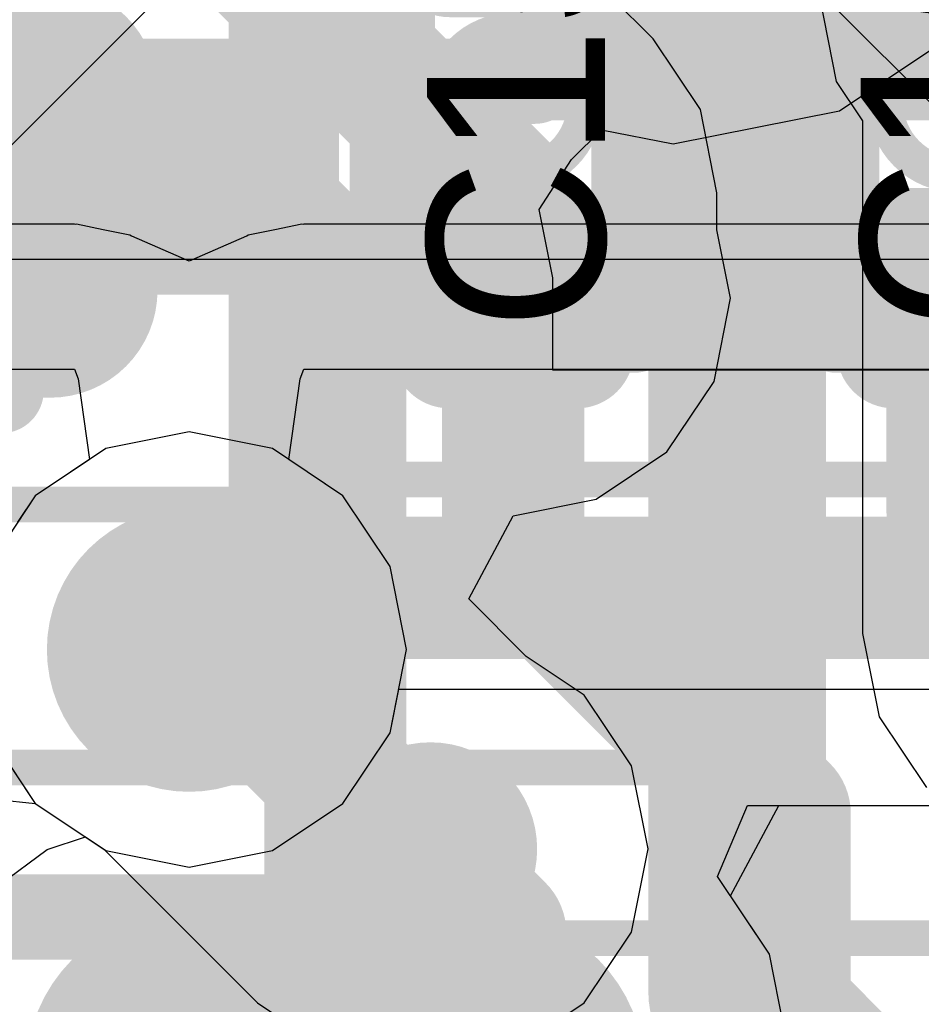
# Model space of a CAD drawing. Header units: millimetres. Extents: x -2 to 68, y -2 to 27.4.
# Tile 29 of 256: x 10.6 to 11.8, y 8.9 to 10.2. Entities that reach past the tile are written whole.
import ezdxf

# ---------------------------------------------------------------- set-up
doc = ezdxf.new("R2010")
doc.units = ezdxf.units.MM
for name, color, linetype in [('BottomLayer', 5, 'Continuous'), ('BottomPaste', 16, 'Continuous'), ('BottomSolder', 6, 'Continuous'), ('DrillGuide', 244, 'Continuous'), ('Mechanical10', 56, 'Continuous'), ('Mechanical13', 56, 'Continuous'), ('Mechanical15', 56, 'Continuous'), ('Mechanical2', 216, 'Continuous'), ('Mechanical6', 56, 'Continuous'), ('Mechanical88', 56, 'Continuous'), ('MidLayer1', 16, 'Continuous'), ('MidLayer2', 76, 'Continuous'), ('MidLayer3', 90, 'Continuous'), ('MidLayer4', 156, 'Continuous'), ('MidLayer5', 130, 'Continuous'), ('MidLayer6', 216, 'Continuous'), ('MidLayer7', 6, 'Continuous'), ('MidLayer8', 54, 'Continuous'), ('MultiLayer', 9, 'Continuous'), ('TopLayer', 1, 'Continuous'), ('TopPaste', 8, 'Continuous'), ('TopSolder', 216, 'Continuous'), ('ViaHoleLayer', 16, 'Continuous')]:
    doc.layers.add(name, color=color, linetype=linetype)

# ---------------------------------------------------------------- blocks, each defined once
blk = doc.blocks.new('TP_0_8MM_B_77')
at = {"layer": 'BottomLayer', "const_width": 0.4001}
blk.add_lwpolyline([(-0.2, 0, 1), (0.2, 0, 1)], format="xyb", close=True, dxfattribs=at)
at = {"layer": 'BottomSolder', "const_width": 0.45}
blk.add_lwpolyline([(-0.225, 0, 1), (0.225, 0, 1)], format="xyb", close=True, dxfattribs=at)
blk = doc.blocks.new('QFN40P700X700X100_HS_57L_226')
at = {"layer": 'Mechanical15', "const_width": 0.05}
blk.add_lwpolyline([(3.85, -3.85), (-3.85, -3.85)], dxfattribs=at)
blk = doc.blocks.new('CAP_0201_427')
at = {"layer": 'Mechanical13', "const_width": 0.12}
for points in [[(0.32, 0.17), (-0.32, 0.17)], [(-0.32, -0.17), (-0.32, 0.17)], [(0.32, -0.17), (0.32, 0.17)], [(0.32, -0.17), (-0.32, -0.17)]]:
    blk.add_lwpolyline(points, dxfattribs=at)
at = {"layer": 'Mechanical13', "const_width": 0.06}
for points in [[(-0.35, 0.17, 1), (-0.29, 0.17, 1)], [(-0.35, 0.17, 1), (-0.29, 0.17, 1)], [(0.29, 0.17, 1), (0.35, 0.17, 1)], [(0.29, 0.17, 1), (0.35, 0.17, 1)], [(-0.35, -0.17, 1), (-0.29, -0.17, 1)], [(-0.35, -0.17, 1), (-0.29, -0.17, 1)], [(0.29, -0.17, 1), (0.35, -0.17, 1)], [(0.29, -0.17, 1), (0.35, -0.17, 1)]]:
    blk.add_lwpolyline(points, format="xyb", close=True, dxfattribs=at)
at = {"layer": 'Mechanical15', "const_width": 0.05}
for points in [[(0.53, 0.27), (-0.53, 0.27)], [(-0.53, -0.27), (-0.53, 0.27)], [(0.53, -0.27), (0.53, 0.27)], [(0, -0.135), (0, 0.135)], [(0.135, 0), (-0.135, 0)], [(0.53, -0.27), (-0.53, -0.27)]]:
    blk.add_lwpolyline(points, dxfattribs=at)
at = {"layer": 'Mechanical15'}
for points, const_width in [([(-0.5425, 0.27, 1), (-0.5175, 0.27, 1)], 0.025), ([(-0.5425, 0.27, 1), (-0.5175, 0.27, 1)], 0.025), ([(0.5175, 0.27, 1), (0.5425, 0.27, 1)], 0.025), ([(0.5175, 0.27, 1), (0.5425, 0.27, 1)], 0.025), ([(-0.0125, 0.135, 1), (0.0125, 0.135, 1)], 0.025), ([(0.1013, 0, 1), (-0.1013, 0, 1)], 0.05), ([(-0.1475, 0, 1), (-0.1225, 0, 1)], 0.025), ([(-0.1138, 0, 1), (-0.0888, 0, 1)], 0.025), ([(0.0888, 0, 1), (0.1138, 0, 1)], 0.025), ([(0.1225, 0, 1), (0.1475, 0, 1)], 0.025), ([(-0.0125, -0.135, 1), (0.0125, -0.135, 1)], 0.025), ([(-0.5425, -0.27, 1), (-0.5175, -0.27, 1)], 0.025), ([(-0.5425, -0.27, 1), (-0.5175, -0.27, 1)], 0.025), ([(0.5175, -0.27, 1), (0.5425, -0.27, 1)], 0.025), ([(0.5175, -0.27, 1), (0.5425, -0.27, 1)], 0.025)]:
    blk.add_lwpolyline(points, format="xyb", close=True, dxfattribs=dict(at, const_width=const_width))
at = {"layer": 'TopLayer', "const_width": 0.0806}
for points in [[(-0.3897, 0.0894, 1), (-0.3091, 0.0894, 1)], [(-0.2409, 0.0894, 1), (-0.1603, 0.0894, 1)], [(0.1603, 0.0894, 1), (0.2409, 0.0894, 1)], [(0.3091, 0.0894, 1), (0.3897, 0.0894, 1)], [(-0.3897, -0.0894, 1), (-0.3091, -0.0894, 1)], [(-0.2409, -0.0894, 1), (-0.1603, -0.0894, 1)], [(0.1603, -0.0894, 1), (0.2409, -0.0894, 1)], [(0.3091, -0.0894, 1), (0.3897, -0.0894, 1)]]:
    blk.add_lwpolyline(points, format="xyb", close=True, dxfattribs=at)
at = {"layer": 'TopLayer'}
for points in [[(-0.2006, 0.17), (-0.3494, 0.17), (-0.2006, -0.17), (-0.3494, -0.17)], [(0.2006, -0.17), (0.3494, -0.17), (0.2006, 0.17), (0.3494, 0.17)], [(-0.12, 0.0894), (-0.43, 0.0894), (-0.12, -0.0894), (-0.43, -0.0894)], [(0.12, -0.0894), (0.43, -0.0894), (0.12, 0.0894), (0.43, 0.0894)]]:
    blk.add_solid(points, dxfattribs=at)
at = {"layer": 'TopPaste', "const_width": 0.0806}
for points in [[(-0.3897, 0.0894, 1), (-0.3091, 0.0894, 1)], [(-0.2409, 0.0894, 1), (-0.1603, 0.0894, 1)], [(0.1603, 0.0894, 1), (0.2409, 0.0894, 1)], [(0.3091, 0.0894, 1), (0.3897, 0.0894, 1)], [(-0.3897, -0.0894, 1), (-0.3091, -0.0894, 1)], [(-0.2409, -0.0894, 1), (-0.1603, -0.0894, 1)], [(0.1603, -0.0894, 1), (0.2409, -0.0894, 1)], [(0.3091, -0.0894, 1), (0.3897, -0.0894, 1)]]:
    blk.add_lwpolyline(points, format="xyb", close=True, dxfattribs=at)
at = {"layer": 'TopPaste'}
for points in [[(-0.2006, 0.17), (-0.3494, 0.17), (-0.2006, -0.17), (-0.3494, -0.17)], [(0.2006, -0.17), (0.3494, -0.17), (0.2006, 0.17), (0.3494, 0.17)], [(-0.12, 0.0894), (-0.43, 0.0894), (-0.12, -0.0894), (-0.43, -0.0894)], [(0.12, -0.0894), (0.43, -0.0894), (0.12, 0.0894), (0.43, 0.0894)]]:
    blk.add_solid(points, dxfattribs=at)
at = {"layer": 'TopSolder', "const_width": 0.0806}
for points in [[(-0.3897, 0.0894, 1), (-0.3091, 0.0894, 1)], [(-0.2409, 0.0894, 1), (-0.1603, 0.0894, 1)], [(0.1603, 0.0894, 1), (0.2409, 0.0894, 1)], [(0.3091, 0.0894, 1), (0.3897, 0.0894, 1)], [(-0.3897, -0.0894, 1), (-0.3091, -0.0894, 1)], [(-0.2409, -0.0894, 1), (-0.1603, -0.0894, 1)], [(0.1603, -0.0894, 1), (0.2409, -0.0894, 1)], [(0.3091, -0.0894, 1), (0.3897, -0.0894, 1)]]:
    blk.add_lwpolyline(points, format="xyb", close=True, dxfattribs=at)
at = {"layer": 'TopSolder'}
for points in [[(-0.2006, 0.17), (-0.3494, 0.17), (-0.2006, -0.17), (-0.3494, -0.17)], [(0.2006, -0.17), (0.3494, -0.17), (0.2006, 0.17), (0.3494, 0.17)], [(-0.12, 0.0894), (-0.43, 0.0894), (-0.12, -0.0894), (-0.43, -0.0894)], [(0.12, -0.0894), (0.43, -0.0894), (0.12, 0.0894), (0.43, 0.0894)]]:
    blk.add_solid(points, dxfattribs=at)
blk = doc.blocks.new('CAP_0201_428')
at = {"layer": 'Mechanical13', "const_width": 0.12}
for points in [[(-0.32, -0.17), (-0.32, 0.17)], [(0.32, 0.17), (-0.32, 0.17)], [(0.32, -0.17), (0.32, 0.17)], [(0.32, -0.17), (-0.32, -0.17)]]:
    blk.add_lwpolyline(points, dxfattribs=at)
at = {"layer": 'Mechanical13', "const_width": 0.06}
for points in [[(-0.35, 0.17, 1), (-0.29, 0.17, 1)], [(-0.35, 0.17, 1), (-0.29, 0.17, 1)], [(0.29, 0.17, 1), (0.35, 0.17, 1)], [(0.29, 0.17, 1), (0.35, 0.17, 1)], [(-0.35, -0.17, 1), (-0.29, -0.17, 1)], [(-0.35, -0.17, 1), (-0.29, -0.17, 1)], [(0.29, -0.17, 1), (0.35, -0.17, 1)], [(0.29, -0.17, 1), (0.35, -0.17, 1)]]:
    blk.add_lwpolyline(points, format="xyb", close=True, dxfattribs=at)
at = {"layer": 'Mechanical15', "const_width": 0.05}
for points in [[(-0.53, -0.27), (-0.53, 0.27)], [(0.53, 0.27), (-0.53, 0.27)], [(0.53, -0.27), (0.53, 0.27)], [(0, -0.135), (0, 0.135)], [(0.135, 0), (-0.135, 0)], [(0.53, -0.27), (-0.53, -0.27)]]:
    blk.add_lwpolyline(points, dxfattribs=at)
at = {"layer": 'Mechanical15'}
for points, const_width in [([(-0.5425, 0.27, 1), (-0.5175, 0.27, 1)], 0.025), ([(-0.5425, 0.27, 1), (-0.5175, 0.27, 1)], 0.025), ([(0.5175, 0.27, 1), (0.5425, 0.27, 1)], 0.025), ([(0.5175, 0.27, 1), (0.5425, 0.27, 1)], 0.025), ([(-0.0125, 0.135, 1), (0.0125, 0.135, 1)], 0.025), ([(0.1013, 0, 1), (-0.1013, 0, 1)], 0.05), ([(-0.1475, 0, 1), (-0.1225, 0, 1)], 0.025), ([(-0.1138, 0, 1), (-0.0888, 0, 1)], 0.025), ([(0.0888, 0, 1), (0.1138, 0, 1)], 0.025), ([(0.1225, 0, 1), (0.1475, 0, 1)], 0.025), ([(-0.0125, -0.135, 1), (0.0125, -0.135, 1)], 0.025), ([(-0.5425, -0.27, 1), (-0.5175, -0.27, 1)], 0.025), ([(-0.5425, -0.27, 1), (-0.5175, -0.27, 1)], 0.025), ([(0.5175, -0.27, 1), (0.5425, -0.27, 1)], 0.025), ([(0.5175, -0.27, 1), (0.5425, -0.27, 1)], 0.025)]:
    blk.add_lwpolyline(points, format="xyb", close=True, dxfattribs=dict(at, const_width=const_width))
at = {"layer": 'TopLayer', "const_width": 0.0806}
for points in [[(-0.3897, 0.0894, 1), (-0.3091, 0.0894, 1)], [(-0.2409, 0.0894, 1), (-0.1603, 0.0894, 1)], [(0.1603, 0.0894, 1), (0.2409, 0.0894, 1)], [(0.3091, 0.0894, 1), (0.3897, 0.0894, 1)], [(-0.3897, -0.0894, 1), (-0.3091, -0.0894, 1)], [(-0.2409, -0.0894, 1), (-0.1603, -0.0894, 1)], [(0.1603, -0.0894, 1), (0.2409, -0.0894, 1)], [(0.3091, -0.0894, 1), (0.3897, -0.0894, 1)]]:
    blk.add_lwpolyline(points, format="xyb", close=True, dxfattribs=at)
at = {"layer": 'TopLayer'}
for points in [[(-0.2006, 0.17), (-0.3494, 0.17), (-0.2006, -0.17), (-0.3494, -0.17)], [(0.2006, -0.17), (0.3494, -0.17), (0.2006, 0.17), (0.3494, 0.17)], [(-0.12, 0.0894), (-0.43, 0.0894), (-0.12, -0.0894), (-0.43, -0.0894)], [(0.12, -0.0894), (0.43, -0.0894), (0.12, 0.0894), (0.43, 0.0894)]]:
    blk.add_solid(points, dxfattribs=at)
at = {"layer": 'TopPaste', "const_width": 0.0806}
for points in [[(-0.3897, 0.0894, 1), (-0.3091, 0.0894, 1)], [(-0.2409, 0.0894, 1), (-0.1603, 0.0894, 1)], [(0.1603, 0.0894, 1), (0.2409, 0.0894, 1)], [(0.3091, 0.0894, 1), (0.3897, 0.0894, 1)], [(-0.3897, -0.0894, 1), (-0.3091, -0.0894, 1)], [(-0.2409, -0.0894, 1), (-0.1603, -0.0894, 1)], [(0.1603, -0.0894, 1), (0.2409, -0.0894, 1)], [(0.3091, -0.0894, 1), (0.3897, -0.0894, 1)]]:
    blk.add_lwpolyline(points, format="xyb", close=True, dxfattribs=at)
at = {"layer": 'TopPaste'}
for points in [[(-0.2006, 0.17), (-0.3494, 0.17), (-0.2006, -0.17), (-0.3494, -0.17)], [(0.2006, -0.17), (0.3494, -0.17), (0.2006, 0.17), (0.3494, 0.17)], [(-0.12, 0.0894), (-0.43, 0.0894), (-0.12, -0.0894), (-0.43, -0.0894)], [(0.12, -0.0894), (0.43, -0.0894), (0.12, 0.0894), (0.43, 0.0894)]]:
    blk.add_solid(points, dxfattribs=at)
at = {"layer": 'TopSolder', "const_width": 0.0806}
for points in [[(-0.3897, 0.0894, 1), (-0.3091, 0.0894, 1)], [(-0.2409, 0.0894, 1), (-0.1603, 0.0894, 1)], [(0.1603, 0.0894, 1), (0.2409, 0.0894, 1)], [(0.3091, 0.0894, 1), (0.3897, 0.0894, 1)], [(-0.3897, -0.0894, 1), (-0.3091, -0.0894, 1)], [(-0.2409, -0.0894, 1), (-0.1603, -0.0894, 1)], [(0.1603, -0.0894, 1), (0.2409, -0.0894, 1)], [(0.3091, -0.0894, 1), (0.3897, -0.0894, 1)]]:
    blk.add_lwpolyline(points, format="xyb", close=True, dxfattribs=at)
at = {"layer": 'TopSolder'}
for points in [[(-0.2006, 0.17), (-0.3494, 0.17), (-0.2006, -0.17), (-0.3494, -0.17)], [(0.2006, -0.17), (0.3494, -0.17), (0.2006, 0.17), (0.3494, 0.17)], [(-0.12, 0.0894), (-0.43, 0.0894), (-0.12, -0.0894), (-0.43, -0.0894)], [(0.12, -0.0894), (0.43, -0.0894), (0.12, 0.0894), (0.43, 0.0894)]]:
    blk.add_solid(points, dxfattribs=at)
blk = doc.blocks.new('CAP_0603_B_436')
at = {"layer": 'BottomLayer', "const_width": 0.2219}
for points in [[(0.4259, 0.2631, 1), (0.6478, 0.2631, 1)], [(0.8522, 0.2631, 1), (1.0741, 0.2631, 1)]]:
    blk.add_lwpolyline(points, format="xyb", close=True, dxfattribs=at)
at = {"layer": 'BottomLayer'}
blk.add_solid([(0.5369, -0.485), (0.9632, -0.485), (0.5369, 0.485), (0.9632, 0.485)], dxfattribs=at)
at = {"layer": 'BottomPaste', "const_width": 0.2219}
for points in [[(0.4259, 0.2631, 1), (0.6478, 0.2631, 1)], [(0.8522, 0.2631, 1), (1.0741, 0.2631, 1)]]:
    blk.add_lwpolyline(points, format="xyb", close=True, dxfattribs=at)
at = {"layer": 'BottomPaste'}
blk.add_solid([(0.5369, -0.485), (0.9632, -0.485), (0.5369, 0.485), (0.9632, 0.485)], dxfattribs=at)
at = {"layer": 'BottomSolder', "const_width": 0.2219}
for points in [[(0.4259, 0.2631, 1), (0.6478, 0.2631, 1)], [(0.8522, 0.2631, 1), (1.0741, 0.2631, 1)]]:
    blk.add_lwpolyline(points, format="xyb", close=True, dxfattribs=at)
at = {"layer": 'BottomSolder'}
blk.add_solid([(0.5369, -0.485), (0.9632, -0.485), (0.5369, 0.485), (0.9632, 0.485)], dxfattribs=at)
at = {"layer": 'Mechanical10', "const_width": 0.12}
for points in [[(-0.88, 0.48), (0.88, 0.48)], [(0.88, -0.48), (0.88, 0.48)]]:
    blk.add_lwpolyline(points, dxfattribs=at)
at = {"layer": 'Mechanical10', "const_width": 0.06}
blk.add_lwpolyline([(0.85, 0.48, 1), (0.91, 0.48, 1)], format="xyb", close=True, dxfattribs=at)
blk.add_lwpolyline([(0.85, 0.48, 1), (0.91, 0.48, 1)], format="xyb", close=True, dxfattribs=at)
at = {"layer": 'Mechanical6', "const_width": 0.05}
for points in [[(-1.39, 0.69), (1.39, 0.69)], [(1.39, -0.69), (1.39, 0.69)]]:
    blk.add_lwpolyline(points, dxfattribs=at)
at = {"layer": 'Mechanical6', "const_width": 0.025}
blk.add_lwpolyline([(1.3775, 0.69, 1), (1.4025, 0.69, 1)], format="xyb", close=True, dxfattribs=at)
blk.add_lwpolyline([(1.3775, 0.69, 1), (1.4025, 0.69, 1)], format="xyb", close=True, dxfattribs=at)
blk = doc.blocks.new('CAP_0402_440')
at = {"layer": 'Mechanical13', "const_width": 0.12}
for points in [[(-0.53, 0.28), (0.53, 0.28)], [(-0.53, -0.28), (-0.53, 0.28)], [(0.53, -0.28), (0.53, 0.28)], [(-0.53, -0.28), (0.53, -0.28)]]:
    blk.add_lwpolyline(points, dxfattribs=at)
at = {"layer": 'Mechanical13', "const_width": 0.06}
for points in [[(-0.56, 0.28, 1), (-0.5, 0.28, 1)], [(-0.56, 0.28, 1), (-0.5, 0.28, 1)], [(0.5, 0.28, 1), (0.56, 0.28, 1)], [(0.5, 0.28, 1), (0.56, 0.28, 1)], [(-0.56, -0.28, 1), (-0.5, -0.28, 1)], [(-0.56, -0.28, 1), (-0.5, -0.28, 1)], [(0.5, -0.28, 1), (0.56, -0.28, 1)], [(0.5, -0.28, 1), (0.56, -0.28, 1)]]:
    blk.add_lwpolyline(points, format="xyb", close=True, dxfattribs=at)
at = {"layer": 'Mechanical15', "const_width": 0.05}
for points in [[(-0.9, 0.44), (0.9, 0.44)], [(-0.9, -0.44), (-0.9, 0.44)], [(0.9, -0.44), (0.9, 0.44)], [(0, -0.22), (0, 0.22)], [(-0.22, 0), (0.22, 0)], [(-0.9, -0.44), (0.9, -0.44)]]:
    blk.add_lwpolyline(points, dxfattribs=at)
at = {"layer": 'Mechanical15'}
for points, const_width in [([(-0.9125, 0.44, 1), (-0.8875, 0.44, 1)], 0.025), ([(-0.9125, 0.44, 1), (-0.8875, 0.44, 1)], 0.025), ([(0.8875, 0.44, 1), (0.9125, 0.44, 1)], 0.025), ([(0.8875, 0.44, 1), (0.9125, 0.44, 1)], 0.025), ([(-0.0125, 0.22, 1), (0.0125, 0.22, 1)], 0.025), ([(0.165, 0, 1), (-0.165, 0, 1)], 0.05), ([(-0.2325, 0, 1), (-0.2075, 0, 1)], 0.025), ([(-0.1775, 0, 1), (-0.1525, 0, 1)], 0.025), ([(0.1525, 0, 1), (0.1775, 0, 1)], 0.025), ([(0.2075, 0, 1), (0.2325, 0, 1)], 0.025), ([(-0.0125, -0.22, 1), (0.0125, -0.22, 1)], 0.025), ([(-0.9125, -0.44, 1), (-0.8875, -0.44, 1)], 0.025), ([(-0.9125, -0.44, 1), (-0.8875, -0.44, 1)], 0.025), ([(0.8875, -0.44, 1), (0.9125, -0.44, 1)], 0.025), ([(0.8875, -0.44, 1), (0.9125, -0.44, 1)], 0.025)]:
    blk.add_lwpolyline(points, format="xyb", close=True, dxfattribs=dict(at, const_width=const_width))
at = {"layer": 'TopLayer', "const_width": 0.1508}
for points in [[(-0.6746, 0.1392, 1), (-0.5238, 0.1392, 1)], [(-0.3462, 0.1392, 1), (-0.1954, 0.1392, 1)], [(0.1954, 0.1392, 1), (0.3462, 0.1392, 1)], [(0.5238, 0.1392, 1), (0.6746, 0.1392, 1)], [(-0.6746, -0.1392, 1), (-0.5238, -0.1392, 1)], [(-0.3462, -0.1392, 1), (-0.1954, -0.1392, 1)], [(0.1954, -0.1392, 1), (0.3462, -0.1392, 1)], [(0.5238, -0.1392, 1), (0.6746, -0.1392, 1)]]:
    blk.add_lwpolyline(points, format="xyb", close=True, dxfattribs=at)
at = {"layer": 'TopLayer'}
for points in [[(-0.2708, 0.29), (-0.5992, 0.29), (-0.2708, -0.29), (-0.5992, -0.29)], [(0.2708, -0.29), (0.5992, -0.29), (0.2708, 0.29), (0.5992, 0.29)], [(-0.12, 0.1392), (-0.75, 0.1392), (-0.12, -0.1392), (-0.75, -0.1392)], [(0.12, -0.1392), (0.75, -0.1392), (0.12, 0.1392), (0.75, 0.1392)]]:
    blk.add_solid(points, dxfattribs=at)
at = {"layer": 'TopPaste', "const_width": 0.1508}
for points in [[(-0.6746, 0.1392, 1), (-0.5238, 0.1392, 1)], [(-0.3462, 0.1392, 1), (-0.1954, 0.1392, 1)], [(0.1954, 0.1392, 1), (0.3462, 0.1392, 1)], [(0.5238, 0.1392, 1), (0.6746, 0.1392, 1)], [(-0.6746, -0.1392, 1), (-0.5238, -0.1392, 1)], [(-0.3462, -0.1392, 1), (-0.1954, -0.1392, 1)], [(0.1954, -0.1392, 1), (0.3462, -0.1392, 1)], [(0.5238, -0.1392, 1), (0.6746, -0.1392, 1)]]:
    blk.add_lwpolyline(points, format="xyb", close=True, dxfattribs=at)
at = {"layer": 'TopPaste'}
for points in [[(-0.2708, 0.29), (-0.5992, 0.29), (-0.2708, -0.29), (-0.5992, -0.29)], [(0.2708, -0.29), (0.5992, -0.29), (0.2708, 0.29), (0.5992, 0.29)], [(-0.12, 0.1392), (-0.75, 0.1392), (-0.12, -0.1392), (-0.75, -0.1392)], [(0.12, -0.1392), (0.75, -0.1392), (0.12, 0.1392), (0.75, 0.1392)]]:
    blk.add_solid(points, dxfattribs=at)
at = {"layer": 'TopSolder', "const_width": 0.1508}
for points in [[(-0.6746, 0.1392, 1), (-0.5238, 0.1392, 1)], [(-0.3462, 0.1392, 1), (-0.1954, 0.1392, 1)], [(0.1954, 0.1392, 1), (0.3462, 0.1392, 1)], [(0.5238, 0.1392, 1), (0.6746, 0.1392, 1)], [(-0.6746, -0.1392, 1), (-0.5238, -0.1392, 1)], [(-0.3462, -0.1392, 1), (-0.1954, -0.1392, 1)], [(0.1954, -0.1392, 1), (0.3462, -0.1392, 1)], [(0.5238, -0.1392, 1), (0.6746, -0.1392, 1)]]:
    blk.add_lwpolyline(points, format="xyb", close=True, dxfattribs=at)
at = {"layer": 'TopSolder'}
for points in [[(-0.2708, 0.29), (-0.5992, 0.29), (-0.2708, -0.29), (-0.5992, -0.29)], [(0.2708, -0.29), (0.5992, -0.29), (0.2708, 0.29), (0.5992, 0.29)], [(-0.12, 0.1392), (-0.75, 0.1392), (-0.12, -0.1392), (-0.75, -0.1392)], [(0.12, -0.1392), (0.75, -0.1392), (0.12, 0.1392), (0.75, 0.1392)]]:
    blk.add_solid(points, dxfattribs=at)
blk = doc.blocks.new('CAP_0402_B_441')
at = {"layer": 'BottomLayer', "const_width": 0.1508}
for points in [[(-0.6746, 0.1392, 1), (-0.5238, 0.1392, 1)], [(-0.3462, 0.1392, 1), (-0.1954, 0.1392, 1)], [(0.1954, 0.1392, 1), (0.3462, 0.1392, 1)], [(0.5238, 0.1392, 1), (0.6746, 0.1392, 1)], [(-0.6746, -0.1392, 1), (-0.5238, -0.1392, 1)], [(-0.3462, -0.1392, 1), (-0.1954, -0.1392, 1)], [(0.1954, -0.1392, 1), (0.3462, -0.1392, 1)], [(0.5238, -0.1392, 1), (0.6746, -0.1392, 1)]]:
    blk.add_lwpolyline(points, format="xyb", close=True, dxfattribs=at)
at = {"layer": 'BottomLayer'}
for points in [[(-0.2708, 0.29), (-0.5992, 0.29), (-0.2708, -0.29), (-0.5992, -0.29)], [(0.2708, -0.29), (0.5992, -0.29), (0.2708, 0.29), (0.5992, 0.29)], [(-0.12, 0.1392), (-0.75, 0.1392), (-0.12, -0.1392), (-0.75, -0.1392)], [(0.12, -0.1392), (0.75, -0.1392), (0.12, 0.1392), (0.75, 0.1392)]]:
    blk.add_solid(points, dxfattribs=at)
at = {"layer": 'BottomPaste', "const_width": 0.1508}
for points in [[(-0.6746, 0.1392, 1), (-0.5238, 0.1392, 1)], [(-0.3462, 0.1392, 1), (-0.1954, 0.1392, 1)], [(0.1954, 0.1392, 1), (0.3462, 0.1392, 1)], [(0.5238, 0.1392, 1), (0.6746, 0.1392, 1)], [(-0.6746, -0.1392, 1), (-0.5238, -0.1392, 1)], [(-0.3462, -0.1392, 1), (-0.1954, -0.1392, 1)], [(0.1954, -0.1392, 1), (0.3462, -0.1392, 1)], [(0.5238, -0.1392, 1), (0.6746, -0.1392, 1)]]:
    blk.add_lwpolyline(points, format="xyb", close=True, dxfattribs=at)
at = {"layer": 'BottomPaste'}
for points in [[(-0.2708, 0.29), (-0.5992, 0.29), (-0.2708, -0.29), (-0.5992, -0.29)], [(0.2708, -0.29), (0.5992, -0.29), (0.2708, 0.29), (0.5992, 0.29)], [(-0.12, 0.1392), (-0.75, 0.1392), (-0.12, -0.1392), (-0.75, -0.1392)], [(0.12, -0.1392), (0.75, -0.1392), (0.12, 0.1392), (0.75, 0.1392)]]:
    blk.add_solid(points, dxfattribs=at)
at = {"layer": 'BottomSolder', "const_width": 0.1508}
for points in [[(-0.6746, 0.1392, 1), (-0.5238, 0.1392, 1)], [(-0.3462, 0.1392, 1), (-0.1954, 0.1392, 1)], [(0.1954, 0.1392, 1), (0.3462, 0.1392, 1)], [(0.5238, 0.1392, 1), (0.6746, 0.1392, 1)], [(-0.6746, -0.1392, 1), (-0.5238, -0.1392, 1)], [(-0.3462, -0.1392, 1), (-0.1954, -0.1392, 1)], [(0.1954, -0.1392, 1), (0.3462, -0.1392, 1)], [(0.5238, -0.1392, 1), (0.6746, -0.1392, 1)]]:
    blk.add_lwpolyline(points, format="xyb", close=True, dxfattribs=at)
at = {"layer": 'BottomSolder'}
for points in [[(-0.2708, 0.29), (-0.5992, 0.29), (-0.2708, -0.29), (-0.5992, -0.29)], [(0.2708, -0.29), (0.5992, -0.29), (0.2708, 0.29), (0.5992, 0.29)], [(-0.12, 0.1392), (-0.75, 0.1392), (-0.12, -0.1392), (-0.75, -0.1392)], [(0.12, -0.1392), (0.75, -0.1392), (0.12, 0.1392), (0.75, 0.1392)]]:
    blk.add_solid(points, dxfattribs=at)
at = {"layer": 'Mechanical10', "const_width": 0.12}
for points in [[(-0.53, 0.28), (0.53, 0.28)], [(-0.53, -0.28), (-0.53, 0.28)], [(0.53, -0.28), (0.53, 0.28)], [(-0.53, -0.28), (0.53, -0.28)]]:
    blk.add_lwpolyline(points, dxfattribs=at)
at = {"layer": 'Mechanical10', "const_width": 0.06}
for points in [[(-0.56, 0.28, 1), (-0.5, 0.28, 1)], [(-0.56, 0.28, 1), (-0.5, 0.28, 1)], [(0.5, 0.28, 1), (0.56, 0.28, 1)], [(0.5, 0.28, 1), (0.56, 0.28, 1)], [(-0.56, -0.28, 1), (-0.5, -0.28, 1)], [(-0.56, -0.28, 1), (-0.5, -0.28, 1)], [(0.5, -0.28, 1), (0.56, -0.28, 1)], [(0.5, -0.28, 1), (0.56, -0.28, 1)]]:
    blk.add_lwpolyline(points, format="xyb", close=True, dxfattribs=at)
at = {"layer": 'Mechanical6', "const_width": 0.05}
for points in [[(-0.9, 0.44), (0.9, 0.44)], [(-0.9, -0.44), (-0.9, 0.44)], [(0.9, -0.44), (0.9, 0.44)], [(0, -0.22), (0, 0.22)], [(-0.22, 0), (0.22, 0)], [(-0.9, -0.44), (0.9, -0.44)]]:
    blk.add_lwpolyline(points, dxfattribs=at)
at = {"layer": 'Mechanical6'}
for points, const_width in [([(-0.9125, 0.44, 1), (-0.8875, 0.44, 1)], 0.025), ([(-0.9125, 0.44, 1), (-0.8875, 0.44, 1)], 0.025), ([(0.8875, 0.44, 1), (0.9125, 0.44, 1)], 0.025), ([(0.8875, 0.44, 1), (0.9125, 0.44, 1)], 0.025), ([(-0.0125, 0.22, 1), (0.0125, 0.22, 1)], 0.025), ([(0.165, 0, 1), (-0.165, 0, 1)], 0.05), ([(-0.2325, 0, 1), (-0.2075, 0, 1)], 0.025), ([(-0.1775, 0, 1), (-0.1525, 0, 1)], 0.025), ([(0.1525, 0, 1), (0.1775, 0, 1)], 0.025), ([(0.2075, 0, 1), (0.2325, 0, 1)], 0.025), ([(-0.0125, -0.22, 1), (0.0125, -0.22, 1)], 0.025), ([(-0.9125, -0.44, 1), (-0.8875, -0.44, 1)], 0.025), ([(-0.9125, -0.44, 1), (-0.8875, -0.44, 1)], 0.025), ([(0.8875, -0.44, 1), (0.9125, -0.44, 1)], 0.025), ([(0.8875, -0.44, 1), (0.9125, -0.44, 1)], 0.025)]:
    blk.add_lwpolyline(points, format="xyb", close=True, dxfattribs=dict(at, const_width=const_width))

msp = doc.modelspace()

# ---------------------------------------------------------------- linework, layer by layer
at = {"layer": 'BottomLayer'}
for p, q in [((11.7091, 10.1133), (11.9076, 10.246)), ((11.475, 10.0668), (11.7091, 10.1133)), ((11.3322, 10.0449), (11.3745, 10.0868)), ((11.3745, 10.0868), (11.475, 10.0668)), ((11.2868, 9.9747), (11.3322, 10.0449)), ((11.3059, 9.8787), (11.2868, 9.9747)), ((11.3059, 9.8786), (11.3059, 9.8787)), ((11.3059, 9.7486), (11.3059, 9.8786)), ((14.0146, 9.7486), (11.3059, 9.7486)), ((11.5377, 9.0368), (11.5795, 9.1368)), ((11.5557, 9.0098), (11.6236, 9.1368)), ((11.5795, 9.1368), (12.2467, 9.1368)), ((11.6236, 9.1368), (12.1982, 9.1368)), ((11.6105, 8.9277), (11.5377, 9.0368)), ((11.6105, 8.9277), (11.5557, 9.0098)), ((11.6433, 8.7631), (11.6105, 8.9277)), ((11.6433, 8.7631), (11.6105, 8.9277))]:
    msp.add_line(p, q, dxfattribs=at)
at = {"layer": 'BottomLayer', "const_width": 0.2}
for points in [[(10.4392, 9.9958), (10.8828, 9.9958)], [(10.8828, 9.9958), (11, 9.8787)], [(11, 9.4427), (11, 9.8787)], [(11, 9.4427), (14.0146, 9.4427)], [(11, 8.5), (11, 9.4427)]]:
    msp.add_lwpolyline(points, dxfattribs=at)
at = {"layer": 'BottomLayer', "const_width": 0.1}
for points in [[(10.8328, 9.9958, 1), (10.9328, 9.9958, 1)], [(10.8328, 9.9958, 1), (10.9328, 9.9958, 1)], [(10.95, 9.8787, 1), (11.05, 9.8787, 1)], [(10.95, 9.8787, 1), (11.05, 9.8787, 1)], [(10.95, 9.4427, 1), (11.05, 9.4427, 1)], [(10.95, 9.4427, 1), (11.05, 9.4427, 1)], [(10.95, 9.4427, 1), (11.05, 9.4427, 1)]]:
    msp.add_lwpolyline(points, format="xyb", close=True, dxfattribs=at)
at = {"layer": 'DrillGuide'}
for points, const_width in [([(11.225, 9.85, 1), (11.275, 9.85, 1)], 0.05), ([(10.7444, 9.3559, 1), (10.8444, 9.3559, 1)], 0.1), ([(11.1089, 9.0755, 1), (11.1589, 9.0755, 1)], 0.05)]:
    msp.add_lwpolyline(points, format="xyb", close=True, dxfattribs=dict(at, const_width=const_width))
at = {"layer": 'Mechanical88', "const_width": 0.1}
msp.add_lwpolyline([(11.475, 10.1208), (11.475, 10.6786)], dxfattribs=at)
at = {"layer": 'Mechanical88', "const_width": 0.05}
msp.add_lwpolyline([(11.45, 10.1208, 1), (11.5, 10.1208, 1)], format="xyb", close=True, dxfattribs=at)
at = {"layer": 'MidLayer1'}
for p, q in [((11.4471, 10.2144), (10.9886, 10.673)), ((11.6813, 10.2717), (11.7046, 10.1546)), ((11.4472, 10.2144), (11.4471, 10.2144)), ((11.5135, 10.1152), (11.4472, 10.2144)), ((11.7046, 10.1546), (11.7416, 10.0991)), ((11.5367, 9.9981), (11.5135, 10.1152)), ((11.7416, 10.0991), (11.7416, 9.3784)), ((11.5367, 9.9462), (11.5367, 9.9981)), ((11.5367, 9.9981), (11.5367, 9.9981)), ((11.5559, 9.85), (11.5367, 9.9462)), ((11.5326, 9.7329), (11.5559, 9.85)), ((11.4663, 9.6337), (11.5326, 9.7329)), ((11.3671, 9.5674), (11.4663, 9.6337)), ((11.25, 9.5441), (11.3671, 9.5674)), ((11.1879, 9.427), (11.25, 9.5441)), ((11.2686, 9.3462), (11.1879, 9.427)), ((11.7416, 9.3784), (11.7649, 9.2613)), ((11.3502, 9.2918), (11.2686, 9.3462)), ((11.4165, 9.1925), (11.3502, 9.2918)), ((11.7649, 9.2613), (11.8312, 9.1621)), ((11.4398, 9.0755), (11.4165, 9.1925)), ((10.5476, 9.1852), (10.5781, 9.1396)), ((10.5781, 9.1396), (10.6746, 9.0752)), ((10.6746, 9.0752), (10.8905, 8.8592)), ((11.4165, 8.9584), (11.4398, 9.0755)), ((11.3502, 8.8592), (11.4165, 8.9584)), ((10.8905, 8.8592), (10.9898, 8.7929)), ((11.2509, 8.7929), (11.3502, 8.8592))]:
    msp.add_line(p, q, dxfattribs=at)
at = {"layer": 'MidLayer1', "const_width": 0.2}
for points in [[(10.659, 10.57), (11.2309, 9.9981)], [(11.2309, 9.8691), (11.2309, 9.9981)], [(11.2309, 9.8691), (11.25, 9.85)], [(10.7944, 9.3559), (10.8264, 9.3559)], [(10.8264, 9.3559), (11.1068, 9.0755)], [(11.1068, 9.0755), (11.1339, 9.0755)]]:
    msp.add_lwpolyline(points, dxfattribs=at)
at = {"layer": 'MidLayer1'}
for points, const_width in [([(10.355, 10.01, 1), (10.505, 10.01, 1)], 0.15), ([(11.1809, 9.9981, 1), (11.2809, 9.9981, 1)], 0.1), ([(11.1809, 9.9981, 1), (11.2809, 9.9981, 1)], 0.1), ([(11.175, 9.85, 1), (11.325, 9.85, 1)], 0.15), ([(11.1809, 9.8691, 1), (11.2809, 9.8691, 1)], 0.1), ([(11.1809, 9.8691, 1), (11.2809, 9.8691, 1)], 0.1), ([(11.2, 9.85, 1), (11.3, 9.85, 1)], 0.1), ([(10.6944, 9.3559, 1), (10.8944, 9.3559, 1)], 0.2), ([(10.7444, 9.3559, 1), (10.8444, 9.3559, 1)], 0.1), ([(10.7764, 9.3559, 1), (10.8764, 9.3559, 1)], 0.1), ([(10.7764, 9.3559, 1), (10.8764, 9.3559, 1)], 0.1), ([(11.0589, 9.0755, 1), (11.2089, 9.0755, 1)], 0.15), ([(11.0568, 9.0755, 1), (11.1568, 9.0755, 1)], 0.1), ([(11.0568, 9.0755, 1), (11.1568, 9.0755, 1)], 0.1), ([(11.0839, 9.0755, 1), (11.1839, 9.0755, 1)], 0.1)]:
    msp.add_lwpolyline(points, format="xyb", close=True, dxfattribs=dict(at, const_width=const_width))
at = {"layer": 'MidLayer2'}
for p, q in [((10.7944, 9.6618), (10.6774, 9.6385)), ((10.9115, 9.6385), (10.7944, 9.6618)), ((10.6774, 9.6385), (10.5781, 9.5722)), ((11.0107, 9.5722), (10.9115, 9.6385)), ((10.5781, 9.5722), (10.5533, 9.5351)), ((11.077, 9.4729), (11.0107, 9.5722)), ((11.1003, 9.3559), (11.077, 9.4729)), ((11.077, 9.2388), (11.1003, 9.3559)), ((11.0107, 9.1396), (11.077, 9.2388)), ((10.5413, 9.1947), (10.5781, 9.1396)), ((10.5781, 9.1396), (10.6774, 9.0733)), ((10.9115, 9.0733), (11.0107, 9.1396)), ((10.6774, 9.0733), (10.7944, 9.05)), ((10.7944, 9.05), (10.9115, 9.0733))]:
    msp.add_line(p, q, dxfattribs=at)
at = {"layer": 'MidLayer2', "const_width": 0.2}
msp.add_lwpolyline([(10.6944, 9.3559, 1), (10.8944, 9.3559, 1)], format="xyb", close=True, dxfattribs=at)
at = {"layer": 'MidLayer3'}
for p, q in [((11.077, 9.2388), (11.0892, 9.3)), ((11.0892, 9.3), (12.3, 9.3)), ((11.0107, 9.1396), (11.077, 9.2388)), ((10.4748, 9.1498), (10.5781, 9.1396)), ((10.5781, 9.1396), (10.6774, 9.0733)), ((10.9115, 9.0733), (11.0107, 9.1396)), ((10.6774, 9.0733), (10.7944, 9.05)), ((10.7944, 9.05), (10.9115, 9.0733))]:
    msp.add_line(p, q, dxfattribs=at)
at = {"layer": 'MidLayer3', "const_width": 0.12}
for points in [[(11.2806, 10.155), (11.5881, 10.4625)], [(11.38, 9.915), (11.6875, 10.2225)], [(11.6875, 10.2225), (12.7531, 10.2225)], [(9.6526, 10.155), (11.2806, 10.155)], [(9.752, 9.915), (11.38, 9.915)]]:
    msp.add_lwpolyline(points, dxfattribs=at)
at = {"layer": 'MidLayer3'}
for points, const_width in [([(11.6575, 10.2225, 1), (11.7175, 10.2225, 1)], 0.06), ([(11.6575, 10.2225, 1), (11.7175, 10.2225, 1)], 0.06), ([(11.2506, 10.155, 1), (11.3106, 10.155, 1)], 0.06), ([(11.2506, 10.155, 1), (11.3106, 10.155, 1)], 0.06), ([(11.35, 9.915, 1), (11.41, 9.915, 1)], 0.06), ([(11.35, 9.915, 1), (11.41, 9.915, 1)], 0.06), ([(10.6944, 9.3559, 1), (10.8944, 9.3559, 1)], 0.2)]:
    msp.add_lwpolyline(points, format="xyb", close=True, dxfattribs=dict(at, const_width=const_width))
at = {"layer": 'MidLayer4'}
for p, q in [((10.7944, 9.6618), (10.6774, 9.6385)), ((10.9115, 9.6385), (10.7944, 9.6618)), ((10.6774, 9.6385), (10.5781, 9.5722)), ((11.0107, 9.5722), (10.9115, 9.6385)), ((10.5781, 9.5722), (10.5533, 9.5351)), ((11.077, 9.4729), (11.0107, 9.5722)), ((11.1003, 9.3559), (11.077, 9.4729)), ((11.077, 9.2388), (11.1003, 9.3559)), ((11.0107, 9.1396), (11.077, 9.2388)), ((10.9115, 9.0733), (11.0107, 9.1396)), ((10.5947, 9.0747), (10.6486, 9.0925)), ((10.6486, 9.0925), (10.6774, 9.0733)), ((10.5271, 9.0252), (10.5947, 9.0747)), ((10.6774, 9.0733), (10.7944, 9.05)), ((10.7944, 9.05), (10.9115, 9.0733))]:
    msp.add_line(p, q, dxfattribs=at)
at = {"layer": 'MidLayer4', "const_width": 0.2}
msp.add_lwpolyline([(10.6944, 9.3559, 1), (10.8944, 9.3559, 1)], format="xyb", close=True, dxfattribs=at)
at = {"layer": 'MidLayer5'}
for p, q in [((10.2654, 9.7858), (10.7648, 10.2852)), ((10.7944, 9.6618), (10.6774, 9.6385)), ((10.9115, 9.6385), (10.7944, 9.6618)), ((10.6774, 9.6385), (10.5781, 9.5722)), ((11.0107, 9.5722), (10.9115, 9.6385)), ((10.5781, 9.5722), (10.5533, 9.5351)), ((11.077, 9.4729), (11.0107, 9.5722)), ((11.1003, 9.3559), (11.077, 9.4729)), ((11.077, 9.2388), (11.1003, 9.3559)), ((11.0107, 9.1396), (11.077, 9.2388)), ((10.5413, 9.1947), (10.5781, 9.1396)), ((10.5781, 9.1396), (10.6774, 9.0733)), ((10.9115, 9.0733), (11.0107, 9.1396)), ((10.6774, 9.0733), (10.7944, 9.05)), ((10.7944, 9.05), (10.9115, 9.0733))]:
    msp.add_line(p, q, dxfattribs=at)
at = {"layer": 'MidLayer5', "const_width": 0.25}
for points in [[(11.5653, 8.8731), (11.5653, 11.3108)], [(11.5653, 8.8731), (12.5083, 7.93)]]:
    msp.add_lwpolyline(points, dxfattribs=at)
at = {"layer": 'MidLayer5'}
for points, const_width in [([(10.6944, 9.3559, 1), (10.8944, 9.3559, 1)], 0.2), ([(11.5028, 8.8731, 1), (11.6278, 8.8731, 1)], 0.125), ([(11.5028, 8.8731, 1), (11.6278, 8.8731, 1)], 0.125)]:
    msp.add_lwpolyline(points, format="xyb", close=True, dxfattribs=dict(at, const_width=const_width))
at = {"layer": 'MidLayer6'}
for p, q in [((9.9652, 9.9047), (11.9703, 9.9047)), ((10.7944, 9.6618), (10.6774, 9.6385)), ((10.9115, 9.6385), (10.7944, 9.6618)), ((10.6774, 9.6385), (10.5781, 9.5722)), ((11.0107, 9.5722), (10.9115, 9.6385)), ((10.5781, 9.5722), (10.5118, 9.4729)), ((11.077, 9.4729), (11.0107, 9.5722)), ((11.1003, 9.3559), (11.077, 9.4729)), ((11.077, 9.2388), (11.1003, 9.3559)), ((10.5118, 9.2388), (10.5781, 9.1396)), ((11.0107, 9.1396), (11.077, 9.2388)), ((10.5781, 9.1396), (10.6774, 9.0733)), ((10.9115, 9.0733), (11.0107, 9.1396)), ((10.6774, 9.0733), (10.7944, 9.05)), ((10.7944, 9.05), (10.9115, 9.0733))]:
    msp.add_line(p, q, dxfattribs=at)
at = {"layer": 'MidLayer6', "const_width": 0.1}
msp.add_lwpolyline([(9.8596, 10.1596), (12.9596, 10.1596)], dxfattribs=at)
at = {"layer": 'MidLayer6', "const_width": 0.2}
msp.add_lwpolyline([(10.6944, 9.3559, 1), (10.8944, 9.3559, 1)], format="xyb", close=True, dxfattribs=at)
at = {"layer": 'MidLayer7'}
for p, q in [((11.6058, 10.3558), (11.8558, 10.1058)), ((10.7944, 9.6618), (10.6774, 9.6385)), ((10.9115, 9.6385), (10.7944, 9.6618)), ((10.6774, 9.6385), (10.5781, 9.5722)), ((11.0107, 9.5722), (10.9115, 9.6385)), ((10.5781, 9.5722), (10.5533, 9.5351)), ((11.077, 9.4729), (11.0107, 9.5722)), ((11.1003, 9.3559), (11.077, 9.4729)), ((11.077, 9.2388), (11.1003, 9.3559)), ((11.0107, 9.1396), (11.077, 9.2388)), ((10.5413, 9.1947), (10.5781, 9.1396)), ((10.5781, 9.1396), (10.6774, 9.0733)), ((10.9115, 9.0733), (11.0107, 9.1396)), ((10.6774, 9.0733), (10.7944, 9.05)), ((10.7944, 9.05), (10.9115, 9.0733))]:
    msp.add_line(p, q, dxfattribs=at)
at = {"layer": 'MidLayer7', "const_width": 0.2}
msp.add_lwpolyline([(10.6944, 9.3559, 1), (10.8944, 9.3559, 1)], format="xyb", close=True, dxfattribs=at)
at = {"layer": 'MidLayer8'}
for p, q in [((10.6331, 9.9539), (9.896, 9.9539)), ((10.6346, 9.9536), (10.6331, 9.9539)), ((10.6361, 9.9539), (10.6346, 9.9536)), ((10.6735, 9.9459), (10.6361, 9.9539)), ((10.9528, 9.9539), (10.9152, 9.9459)), ((10.9543, 9.9536), (10.9528, 9.9539)), ((10.9558, 9.9539), (10.9543, 9.9536)), ((12.0925, 9.9539), (10.9558, 9.9539)), ((10.7111, 9.9384), (10.6735, 9.9459)), ((10.9152, 9.9459), (10.8777, 9.9384)), ((10.7133, 9.9373), (10.7111, 9.9384)), ((10.7139, 9.9372), (10.7133, 9.9373)), ((10.7944, 9.9018), (10.7139, 9.9372)), ((10.875, 9.9372), (10.7944, 9.9018)), ((10.8755, 9.9373), (10.875, 9.9372)), ((10.8777, 9.9384), (10.8755, 9.9373)), ((9.896, 9.75), (10.6331, 9.75)), ((10.6331, 9.75), (10.6385, 9.7364)), ((10.9504, 9.7364), (10.9558, 9.75)), ((10.9558, 9.75), (12.0925, 9.75)), ((10.6385, 9.7364), (10.6542, 9.623)), ((10.9346, 9.623), (10.9504, 9.7364)), ((10.6542, 9.623), (10.5781, 9.5722)), ((11.0107, 9.5722), (10.9346, 9.623)), ((10.5781, 9.5722), (10.5118, 9.4729)), ((11.077, 9.4729), (11.0107, 9.5722)), ((11.1003, 9.3559), (11.077, 9.4729)), ((11.077, 9.2388), (11.1003, 9.3559)), ((10.5118, 9.2388), (10.5781, 9.1396)), ((11.0107, 9.1396), (11.077, 9.2388)), ((10.5781, 9.1396), (10.6774, 9.0733)), ((10.9115, 9.0733), (11.0107, 9.1396)), ((10.6774, 9.0733), (10.7944, 9.05)), ((10.7944, 9.05), (10.9115, 9.0733))]:
    msp.add_line(p, q, dxfattribs=at)
at = {"layer": 'MidLayer8', "const_width": 0.2}
msp.add_lwpolyline([(10.6944, 9.3559, 1), (10.8944, 9.3559, 1)], format="xyb", close=True, dxfattribs=at)
at = {"layer": 'MultiLayer'}
for points, const_width in [([(10.355, 10.01, 1), (10.505, 10.01, 1)], 0.15), ([(11.175, 9.85, 1), (11.325, 9.85, 1)], 0.15), ([(10.6944, 9.3559, 1), (10.8944, 9.3559, 1)], 0.2), ([(11.0589, 9.0755, 1), (11.2089, 9.0755, 1)], 0.15)]:
    msp.add_lwpolyline(points, format="xyb", close=True, dxfattribs=dict(at, const_width=const_width))
at = {"layer": 'TopLayer'}
for points, const_width in [([(10.6587, 10.5242), (10.9135, 10.2694)], 0.127), ([(10.9135, 9.2959), (10.9135, 10.2694)], 0.127), ([(11.25, 9.5), (11.25, 9.85)], 0.2), ([(11.875, 9.5509), (11.875, 9.85)], 0.2), ([(11.875, 9.5509), (12.0475, 9.3784)], 0.2), ([(11.25, 9.5), (11.625, 9.125)], 0.2), ([(10.9135, 9.2959), (11.1339, 9.0755)], 0.127), ([(11.625, 8.375), (11.625, 9.125)], 0.2), ([(11.1339, 9.0484), (11.1339, 9.0755)], 0.2), ([(11.1339, 9.0484), (11.225, 8.9573)], 0.2), ([(11.225, 8.375), (11.225, 8.9573)], 0.2)]:
    msp.add_lwpolyline(points, dxfattribs=dict(at, const_width=const_width))
for points, const_width in [([(10.8818, 10.2694, 1), (10.9453, 10.2694, 1)], 0.0635), ([(10.8818, 10.2694, 1), (10.9453, 10.2694, 1)], 0.0635), ([(10.355, 10.01, 1), (10.505, 10.01, 1)], 0.15), ([(11.175, 9.85, 1), (11.325, 9.85, 1)], 0.15), ([(11.2, 9.85, 1), (11.3, 9.85, 1)], 0.1), ([(11.825, 9.85, 1), (11.925, 9.85, 1)], 0.1), ([(11.825, 9.5509, 1), (11.925, 9.5509, 1)], 0.1), ([(11.825, 9.5509, 1), (11.925, 9.5509, 1)], 0.1), ([(11.2, 9.5, 1), (11.3, 9.5, 1)], 0.1), ([(11.2, 9.5, 1), (11.3, 9.5, 1)], 0.1), ([(10.8818, 9.2959, 1), (10.9453, 9.2959, 1)], 0.0635), ([(10.8818, 9.2959, 1), (10.9453, 9.2959, 1)], 0.0635), ([(11.0589, 9.0755, 1), (11.2089, 9.0755, 1)], 0.15), ([(11.575, 9.125, 1), (11.675, 9.125, 1)], 0.1), ([(11.575, 9.125, 1), (11.675, 9.125, 1)], 0.1), ([(11.0839, 9.0755, 1), (11.1839, 9.0755, 1)], 0.1), ([(11.0839, 9.0484, 1), (11.1839, 9.0484, 1)], 0.1), ([(11.0839, 9.0484, 1), (11.1839, 9.0484, 1)], 0.1), ([(11.1021, 9.0755, 1), (11.1656, 9.0755, 1)], 0.0635), ([(11.175, 8.9573, 1), (11.275, 8.9573, 1)], 0.1), ([(11.175, 8.9573, 1), (11.275, 8.9573, 1)], 0.1)]:
    msp.add_lwpolyline(points, format="xyb", close=True, dxfattribs=dict(at, const_width=const_width))
at = {"layer": 'ViaHoleLayer'}
for points, const_width in [([(11.225, 9.85, 1), (11.275, 9.85, 1)], 0.05), ([(10.7444, 9.3559, 1), (10.8444, 9.3559, 1)], 0.1), ([(11.1089, 9.0755, 1), (11.1589, 9.0755, 1)], 0.05)]:
    msp.add_lwpolyline(points, format="xyb", close=True, dxfattribs=dict(at, const_width=const_width))

# ---------------------------------------------------------------- block references
for name, p, rotation in [('TP_0_8MM_B_77', (11.475, 10.6786), 180), ('CAP_0201_428', (11.25, 10.125), 270), ('CAP_0201_427', (11.875, 10.125), 270), ('QFN40P700X700X100_HS_57L_226', (12.625, 5.1), 180)]:
    msp.add_blockref(name, p, dxfattribs=dict(rotation=rotation))
for name, p in [('CAP_0402_440', (10, 10)), ('CAP_0402_B_441', (10, 10)), ('CAP_0603_B_436', (10.25, 8.5))]:
    msp.add_blockref(name, p)

# ---------------------------------------------------------------- texts
at = {"layer": 'Mechanical2'}
for s, p in [('C15', (11.3792, 9.8044)), ('C16', (11.9888, 9.8044))]:
    msp.add_text(s, height=0.25, rotation=90, dxfattribs=at).set_placement(p)

doc.saveas('drawing.dxf')
